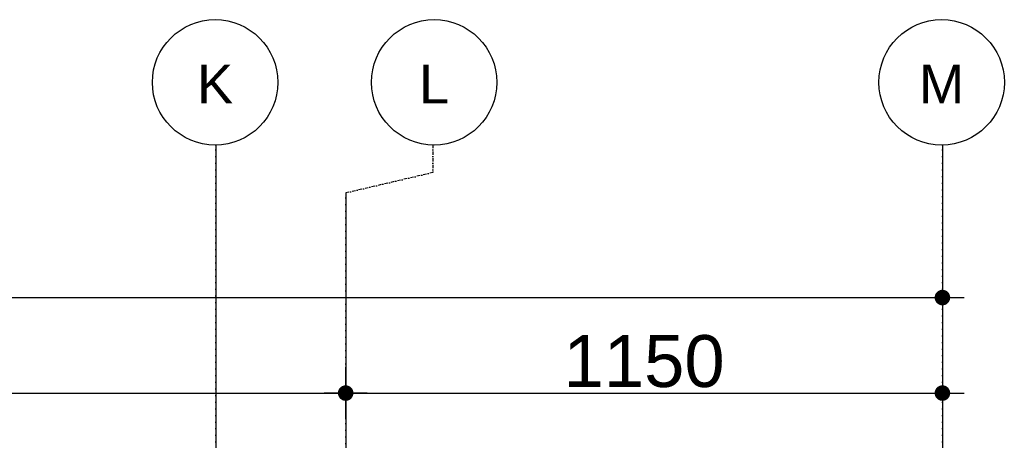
# Model space of a CAD drawing. Header units: metres. Extents: x 63115 to 703450, y -261936 to -53969.
# Tile 171 of 174: x 165654 to 167551, y -125493 to -124682. Entities that reach past the tile are written whole.
import ezdxf
from ezdxf.enums import TextEntityAlignment as Align

# ---------------------------------------------------------------- set-up
doc = ezdxf.new("R2010")
doc.units = ezdxf.units.M
doc.header["$PDMODE"] = 35
doc.header["$PDSIZE"] = 50
doc.linetypes.add('DASHDOT2', pattern=[12.7, 6.35, -3.175, 0, -3.175])
doc.layers.get('0').update_dxf_attribs({"true_color": 0x83b7c5})
doc.layers.get('DEFPOINTS').update_dxf_attribs({"color": 6})
for name, color, linetype in [('_01-STRAMIENEN', 253, 'DASHDOT2'), ('_03-PROJECTION', 1, 'Continuous'), ('_05-TEXT', 8, 'Continuous'), ('_06-DIMENSIONS', 7, 'Continuous'), ('_11-BLOCKS', 7, 'Continuous')]:
    doc.layers.add(name, color=color, linetype=linetype)
doc.layers.add('_01Hulplijnen', color=6, linetype='Continuous', plot=False)
doc.styles.add('NIOstandard', font='arial.ttf')
doc.dimstyles.new('NIO-50-KLEIN', dxfattribs={"dimtxt": 100, "dimasz": 10, "dimexe": 2, "dimexo": 5, "dimgap": 10, "dimtad": 1, "dimdec": 0, "dimzin": 0, "dimdsep": 46, "dimtxsty": 'NIOstandard', "dimblk1": 'MAATSTR', "dimblk2": 'MAATSTR', "dimsah": 1, "dimcen": 0, "dimdle": 1.5, "dimse1": 1, "dimse2": 1, "dimclrd": 7, "dimclre": 256, "dimclrt": 256, "dimazin": 0, "dimtfac": 1, "dimtdec": 0, "dimtofl": 0, "dimtmove": 1, "dimatfit": 2, "dimldrblk": 'MAATSTR', "dimfxl": 1, "dimtvp": 1, "dimtolj": 1, "dimtzin": 0, "dimarcsym": 0})

# ---------------------------------------------------------------- blocks, each defined once
blk = doc.blocks.new('as')
at = {"layer": '_05-TEXT', "ltscale": 0.4}
blk.add_circle((0, 1209), 1209, dxfattribs=at)
at = {"layer": '_01-STRAMIENEN', "ltscale": 0.4, "style": 'NIOstandard'}
blk.add_attdef('R01', text='', height=750, dxfattribs=at).set_placement((0, 801), align=Align.CENTER)
blk = doc.blocks.new('MAATSTR')
at = {"linetype": 'Continuous'}
for p, q in [((0, 5), (0, -5)), ((-4.17, 0), (4.17, 0))]:
    blk.add_line(p, q, dxfattribs=at)
at = {"linetype": 'Continuous', "const_width": 1.5}
blk.add_lwpolyline([(-0.75, 0, 1), (0.75, 0, 1)], format="xyb", close=True, dxfattribs=at)
blk = doc.blocks.new('*D253')
at = {"layer": '_06-DIMENSIONS', "color": 7, "lineweight": -2, "transparency": 16777216}
blk.add_line((-6490, 5193.1), (6490, 5193.1), dxfattribs=at)
at = {"layer": 'DEFPOINTS', "color": 0, "transparency": 16777216}
for p in [(6500, 5193.1), (-6500, 4150), (6500, 4150)]:
    blk.add_point(p, dxfattribs=at)
at = {"layer": '_06-DIMENSIONS', "color": 7, "lineweight": -2, "transparency": 16777216, "xscale": 10, "yscale": 10, "zscale": 10, "rotation": 180}
blk.add_blockref('MAATSTR', (-6500, 5193.1), dxfattribs=at)
at = {"layer": '_06-DIMENSIONS', "color": 7, "lineweight": -2, "transparency": 16777216, "xscale": 10, "yscale": 10, "zscale": 10}
blk.add_blockref('MAATSTR', (6500, 5193.1), dxfattribs=at)
at = {"layer": '_06-DIMENSIONS', "transparency": 16777216, "insert": (0, 5254.2), "char_height": 100, "attachment_point": 5, "style": 'NIOstandard'}
blk.add_mtext('\\A1;13000', dxfattribs=at)
blk = doc.blocks.new('*D268')
at = {"layer": '_06-DIMENSIONS', "color": 7, "lineweight": -2, "transparency": 16777216}
blk.add_line((-5340, 5008.9), (5340, 5008.9), dxfattribs=at)
at = {"layer": 'DEFPOINTS', "color": 0, "transparency": 16777216}
for p in [(5350, 5008.9), (-5350, 4150), (5350, 4150)]:
    blk.add_point(p, dxfattribs=at)
at = {"layer": '_06-DIMENSIONS', "color": 7, "lineweight": -2, "transparency": 16777216, "xscale": 10, "yscale": 10, "zscale": 10, "rotation": 180}
blk.add_blockref('MAATSTR', (-5350, 5008.9), dxfattribs=at)
at = {"layer": '_06-DIMENSIONS', "color": 7, "lineweight": -2, "transparency": 16777216, "xscale": 10, "yscale": 10, "zscale": 10}
blk.add_blockref('MAATSTR', (5350, 5008.9), dxfattribs=at)
at = {"layer": '_06-DIMENSIONS', "transparency": 16777216, "insert": (0, 5069.9), "char_height": 100, "attachment_point": 5, "style": 'NIOstandard'}
blk.add_mtext('\\A1;10700', dxfattribs=at)
blk = doc.blocks.new('*D269')
at = {"layer": '_06-DIMENSIONS', "color": 7, "lineweight": -2, "transparency": 16777216}
blk.add_line((5360, 5008.9), (6490, 5008.9), dxfattribs=at)
at = {"layer": 'DEFPOINTS', "color": 0, "transparency": 16777216}
for p in [(6500, 5008.9), (5350, 4150), (6500, 4150)]:
    blk.add_point(p, dxfattribs=at)
at = {"layer": '_06-DIMENSIONS', "color": 7, "lineweight": -2, "transparency": 16777216, "xscale": 10, "yscale": 10, "zscale": 10, "rotation": 180}
blk.add_blockref('MAATSTR', (5350, 5008.9), dxfattribs=at)
at = {"layer": '_06-DIMENSIONS', "color": 7, "lineweight": -2, "transparency": 16777216, "xscale": 10, "yscale": 10, "zscale": 10}
blk.add_blockref('MAATSTR', (6500, 5008.9), dxfattribs=at)
at = {"layer": '_06-DIMENSIONS', "transparency": 16777216, "insert": (5925, 5069.9), "char_height": 100, "attachment_point": 5, "style": 'NIOstandard'}
blk.add_mtext('\\A1;1150', dxfattribs=at)
blk = doc.blocks.new('*U244')
at = {"layer": '_01-STRAMIENEN'}
for points in [[(5100, 5487.4), (5100, -4768.6)], [(5518.2, 5487.4), (5518.2, 5434.3), (5350, 5394.8)], [(6500, 5487.4), (6500, -4768.6)], [(5350, 5394.8), (5350, -4768.6)]]:
    blk.add_lwpolyline(points, dxfattribs=at)
at = {"layer": '_01Hulplijnen'}
for points in [[(5100, 5487.4), (5100, -4768.6)], [(6500, 5487.4), (6500, -4768.6)], [(5350, 5394.8), (5350, -4768.6)]]:
    blk.add_lwpolyline(points, dxfattribs=at)
at = {"layer": '_11-BLOCKS'}
ref = blk.add_blockref('as', (5098.4, 5487.3), dxfattribs=dict(at, xscale=0.1, yscale=0.1, zscale=0.1, rotation=5.805694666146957e-05))
ref.add_attrib('R01', 'K', dxfattribs={"ltscale": 0.4, "height": 75, "rotation": 0.0001, "style": 'NIOstandard'}).set_placement((5098.4, 5567.4), align=Align.CENTER)
ref = blk.add_blockref('as', (5520.5, 5487.3), dxfattribs=dict(at, xscale=0.1, yscale=0.1, zscale=0.1, rotation=5.805694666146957e-05))
ref.add_attrib('R01', 'L', dxfattribs={"ltscale": 0.4, "height": 75, "rotation": 0.0001, "style": 'NIOstandard'}).set_placement((5520.5, 5567.4), align=Align.CENTER)
ref = blk.add_blockref('as', (6498.4, 5487.3), dxfattribs=dict(at, xscale=0.1, yscale=0.1, zscale=0.1, rotation=5.805694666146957e-05))
ref.add_attrib('R01', 'M', dxfattribs={"ltscale": 0.4, "height": 75, "rotation": 0.0001, "style": 'NIOstandard'}).set_placement((6498.4, 5567.4), align=Align.CENTER)
at = {"layer": '_06-DIMENSIONS'}
for base, p1, p2, picture, middle in [((6500, 5193.1), (-6500, 4150), (6500, 4150), '*D253', (0, 5254.2)), ((5350, 5008.9), (-5350, 4150), (5350, 4150), '*D268', (0, 5069.9)), ((6500, 5008.9), (5350, 4150), (6500, 4150), '*D269', (5925, 5069.9))]:
    dim = blk.add_linear_dim(base=base, p1=p1, p2=p2, dimstyle='NIO-50-KLEIN', override={"dimfxlon": 1, "dimarcsym": 1}, dxfattribs=at)
    dim.commit()
    dim.dimension.update_dxf_attribs({"geometry": picture, "text_midpoint": middle})

msp = doc.modelspace()

# ---------------------------------------------------------------- block references
at = {"layer": '_03-PROJECTION'}
msp.add_blockref('*U244', (160931.8, -130410.6), dxfattribs=at)

doc.saveas('drawing.dxf')
